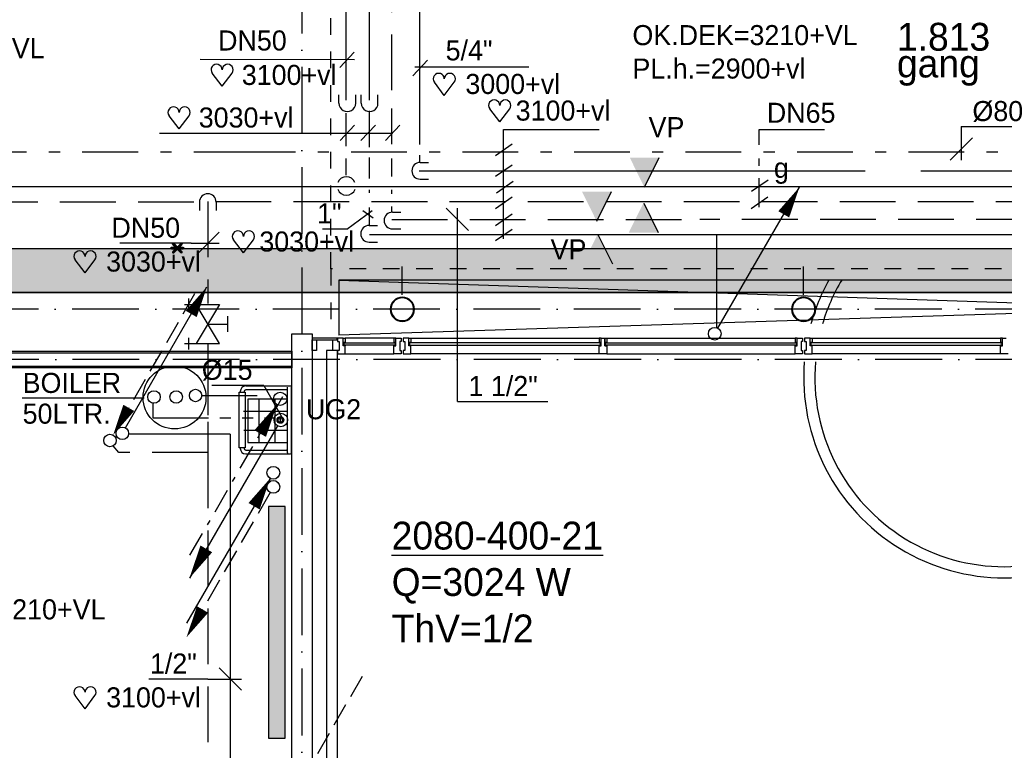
# Model space of a CAD drawing. Extents: x -39327 to 109237, y 358172 to 442272.
# Tile 34 of 96: x 35776 to 44608, y 400285 to 406842. Entities that reach past the tile are written whole.
import ezdxf
from ezdxf.enums import TextEntityAlignment as Align

# ---------------------------------------------------------------- set-up
doc = ezdxf.new("R2010")
doc.units = 0
doc.header["$LTSCALE"] = 100
for name, pattern in [('2322107', [2000, 1000, 1000]), ('2322108', [7, 5, -2]), ('2322109', [10, 5, -2, 1, -2]), ('2322110', [10, 5, -1, 1, -1, 1, -1]), ('2322134', [45, 40, -5]), ('DASHDOT', [9, 6, -1.5, 0, -1.5]), ('DASHED', [3, 1.5, -1.5])]:
    doc.linetypes.add(name, pattern=pattern)
doc.layers.get('0').update_dxf_attribs({"linetype": 'CONTINUOUS'})
for name, color, linetype in [('AL$1----_ALGEMEEN', 7, 'CONTINUOUS'), ('AL$7----_STRAMIEN', 1, 'DASHDOT'), ('AL21----_BUITENWAND', 4, 'CONTINUOUS'), ('AL22----_BINNENWAND', 7, 'CONTINUOUS'), ('AL23----_VLOEREN', 4, 'CONTINUOUS'), ('AL28----_KONSTRUKTIE', 3, 'CONTINUOUS'), ('AL31----_BUITENKOZ', 7, 'CONTINUOUS'), ('AL34----_BALUSTRADES', 4, 'DASHED'), ('AL74----_INRSANITAIR', 7, 'CONTINUOUS'), ('ALXOU---_GLAS', 7, 'CONTINUOUS'), ('BOUW', 8, 'CONTINUOUS'), ('KABELGOOT1', 8, 'CONTINUOUS'), ('MAATV-SPARING', 1, 'CONTINUOUS'), ('WI561---', 1, 'CONTINUOUS'), ('WL524---', 4, 'CONTINUOUS'), ('WL531---', 4, 'CONTINUOUS'), ('WL532---', 1, 'CONTINUOUS'), ('WL541---', 4, 'CONTINUOUS'), ('WL561---', 4, 'CONTINUOUS'), ('WL561---_AANVOER', 4, 'CONTINUOUS'), ('WL561---_RETOUR', 4, 'CONTINUOUS'), ('WL5627--', 4, 'CONTINUOUS'), ('WL570---', 3, 'CONTINUOUS'), ('WM531---', 1, 'CONTINUOUS'), ('WM541---', 1, 'CONTINUOUS'), ('WM561---', 1, 'CONTINUOUS'), ('WM570---', 1, 'CONTINUOUS')]:
    doc.layers.add(name, color=color, linetype=linetype)
doc.styles.add('BURO-018', font='BUROFONT.shx', dxfattribs={"height": 180})
doc.styles.add('BURO-025', font='BUROFONT.shx', dxfattribs={"height": 250})
doc.styles.get("Standard").update_dxf_attribs({"font": 'ISOCP'})
pattern_1 = [(0, (-2505.993, 85430.135), (15.875, 31.75), [0, -31.75])]

# ---------------------------------------------------------------- blocks, each defined once
blk = doc.blocks.new('LDV2121')
at = {"color": 0, "linetype": 'CONTINUOUS'}
blk.add_line((-0.25, -0.433), (-6.75, -11.691), dxfattribs=at)
blk.add_lwpolyline([(-6.75, -11.691, 0, 1, 0), (-5.5, -9.526, 1, 1, 0)], format="xyseb", dxfattribs=at)
blk.add_circle((0, 0), 0.5, dxfattribs=at)
blk = doc.blocks.new('LDV4109')
at = {"color": 0, "linetype": 'CONTINUOUS'}
for p, q in [((-1.125, -1.949), (-0.25, -0.433)), ((-1.688, -2.923), (-1.5, -2.598)), ((-3, -5.196), (-2.063, -3.572)), ((-3.563, -6.17), (-3.375, -5.846)), ((-4.875, -8.444), (-3.938, -6.82)), ((-5.438, -9.418), (-5.25, -9.093)), ((-6.75, -11.691), (-5.813, -10.068))]:
    blk.add_line(p, q, dxfattribs=at)
blk.add_lwpolyline([(-0.25, -0.433, 0, 1, 0), (-1.5, -2.598, 1, 1, 0)], format="xyseb", dxfattribs=at)
blk.add_circle((0, 0), 0.5, dxfattribs=at)
blk = doc.blocks.new('*U32', base_point=(31289, 45434.8))
at = {"color": 0, "linetype": 'CONTINUOUS'}
for p, q in [((31173.6, 45634.8), (30707.1, 45634.8)), ((31173.6, 45634.8), (31346.8, 45334.8)), ((31231.3, 45334.8), (31346.8, 45534.8))]:
    blk.add_line(p, q, dxfattribs=at)
at = {"color": 0, "linetype": 'CONTINUOUS', "style": 'BURO-018'}
blk.add_text('%%C15', height=180, dxfattribs=at).set_placement((31073.6, 45684.8), align=Align.RIGHT)
blk = doc.blocks.new('CVRINFO2')
at = {"color": 0, "linetype": 'CONTINUOUS', "style": 'BURO-025'}
for tag, p in [('CV_TEXT125', (0, 0)), ('CV_TEXT225', (0, -4.167)), ('CV_TEXT325', (0, -8.333)), ('CV_TEXT425', (0, -12.5))]:
    blk.add_attdef(tag, p, '', height=2.5, dxfattribs=at)
blk = doc.blocks.new('2322401')
at = {"color": 0, "linetype": 'CONTINUOUS'}
for p, q in [((-0.5, 0.5, 1), (-0.5, 0.5)), ((-0.5, 0.5, 1), (-0.5, -0.5, 1)), ((0.5, 0.5, 1), (-0.5, 0.5, 1)), ((0.5, 0.5), (-0.5, 0.5)), ((-0.5, 0.5), (-0.5, -0.5)), ((0.5, 0.5, 1), (0.5, 0.5)), ((0.5, -0.5, 1), (0.5, 0.5, 1)), ((0.5, -0.5), (0.5, 0.5)), ((-0.5, -0.5, 1), (-0.5, -0.5)), ((-0.5, -0.5, 1), (0.5, -0.5, 1)), ((-0.5, -0.5), (0.5, -0.5)), ((0.5, -0.5, 1), (0.5, -0.5))]:
    blk.add_line(p, q, dxfattribs=at)
blk = doc.blocks.new('CVHATCH1')
at = {"color": 0, "linetype": 'CONTINUOUS'}
blk.add_solid([(-0.5, -0.5), (0.5, -0.5), (-0.5, 0.5), (0.5, 0.5)], dxfattribs=at)
blk = doc.blocks.new('LDV2108')
at = {"color": 0, "linetype": 'CONTINUOUS'}
for p, q in [((-0.25, -0.433), (-1.187, -2.057)), ((-1.562, -2.706), (-2.5, -4.33)), ((-2.875, -4.98), (-3.812, -6.603)), ((-4.187, -7.253), (-5.125, -8.877)), ((-5.5, -9.526), (-6.437, -11.15))]:
    blk.add_line(p, q, dxfattribs=at)
blk.add_lwpolyline([(-6.75, -11.691, 0, 1, 0), (-5.5, -9.526, 1, 1, 0)], format="xyseb", dxfattribs=at)
blk.add_circle((0, 0), 0.5, dxfattribs=at)
blk = doc.blocks.new('LDV4107')
at = {"color": 0, "linetype": 'CONTINUOUS'}
blk.add_line((-0.25, -0.433), (-6.75, -11.691), dxfattribs=at)
blk.add_lwpolyline([(-0.25, -0.433, 0, 1, 0), (-1.5, -2.598, 1, 1, 0)], format="xyseb", dxfattribs=at)
blk.add_circle((0, 0), 0.5, dxfattribs=at)
blk = doc.blocks.new('LDV1107')
at = {"color": 0, "linetype": 'CONTINUOUS'}
blk.add_line((0.25, 0.433), (6.75, 11.691), dxfattribs=at)
blk.add_lwpolyline([(6.75, 11.691, 0, 1, 0), (5.5, 9.526, 1, 1, 0)], format="xyseb", dxfattribs=at)
blk.add_circle((0, 0), 0.5, dxfattribs=at)
blk = doc.blocks.new('LDV3108')
at = {"color": 0, "linetype": 'CONTINUOUS'}
for p, q in [((6.75, 11.691), (5.813, 10.068)), ((5.438, 9.418), (4.5, 7.794)), ((4.125, 7.145), (3.188, 5.521)), ((2.813, 4.871), (1.875, 3.248)), ((1.5, 2.598), (0.563, 0.974))]:
    blk.add_line(p, q, dxfattribs=at)
blk.add_lwpolyline([(0.25, 0.433, 0, 1, 0), (1.5, 2.598, 1, 1, 0)], format="xyseb", dxfattribs=at)
blk.add_circle((0, 0), 0.5, dxfattribs=at)
blk = doc.blocks.new('*U252', base_point=(31854.5, 405200.8))
at = {"color": 0, "linetype": 'CONTINUOUS'}
for p, q in [((31954.5, 405300.8), (31754.5, 405100.8)), ((31704.5, 405200.8), (31064.5, 405200.8)), ((31704.5, 405200.8), (31954.5, 405200.8))]:
    blk.add_line(p, q, dxfattribs=at)
at = {"color": 0, "linetype": 'CONTINUOUS', "style": 'BURO-018'}
blk.add_text('DN50', height=180, dxfattribs=at).set_placement((31604.5, 405250.8), align=Align.RIGHT)
blk = doc.blocks.new('HART')
at = {"color": 1}
for q in [(-39.7, 52.4), (39.7, 52.4)]:
    blk.add_line((0, 0), q, dxfattribs=at)
for centre, start, end in [((-22.1, 65.7), 0, 217.1867), ((22.1, 65.7), 322.8133, 180)]:
    blk.add_arc(centre, 22.1, start, end, dxfattribs=at)
blk = doc.blocks.new('*U253', base_point=(32054.5, 401181.5))
at = {"color": 0, "linetype": 'CONTINUOUS'}
for p, q in [((31954.5, 401281.5), (32154.5, 401081.5)), ((31854.5, 401181.5), (31324.5, 401181.5)), ((31854.5, 401181.5), (32154.5, 401181.5))]:
    blk.add_line(p, q, dxfattribs=at)
at = {"color": 0, "linetype": 'CONTINUOUS', "style": 'BURO-018'}
blk.add_text('1/2"', height=180, dxfattribs=at).set_placement((31754.5, 401231.5), align=Align.RIGHT)
blk = doc.blocks.new('*U291', base_point=(34697.3, 405653.9))
at = {"color": 0, "linetype": 'CONTINUOUS'}
for p, q in [((34697.3, 405853.9), (34697.3, 405553.9)), ((34697.3, 405853.9), (35197.2, 405853.9)), ((34797.3, 405753.9), (34597.3, 405553.9))]:
    blk.add_line(p, q, dxfattribs=at)
at = {"color": 0, "linetype": 'CONTINUOUS', "style": 'BURO-018'}
blk.add_text('%%C80', height=180, dxfattribs=at).set_placement((34797.3, 405903.9))
blk = doc.blocks.new('LDS')
at = {"color": 0, "linetype": 'CONTINUOUS'}
for p, q in [((0, 1), (1, 1)), ((0, -1), (1, -1))]:
    blk.add_line(p, q, dxfattribs=at)
blk.add_arc((0, 0), 1, 90, 270, dxfattribs=at)
blk = doc.blocks.new('A$C6E6F3BC9')
at = {"layer": 'KABELGOOT1'}
h = blk.add_hatch(dxfattribs=at)
h.set_pattern_fill('DOTS', color=256, scale=20, style=0)
h.set_pattern_definition(pattern_1)
h.paths.add_polyline_path([(62632.1, 32866), (61674.9, 33264.1), (22208.6, 33264.1), (22208.6, 32866)])
h = blk.add_hatch(dxfattribs=at)
h.set_pattern_fill('DOTS', color=256, scale=20, style=0)
h.set_pattern_definition(pattern_1)
h.paths.add_polyline_path([(46519.1, 32868.5), (46519.1, 33265), (22227.2, 33265), (22227.2, 32868.5)])
for p, q in [((22087.7, 33265, 2750), (60849.7, 33265, 2750)), ((71054.7, 32864, 3650), (22087.7, 32865, 2750))]:
    blk.add_line(p, q, dxfattribs=at)
at = {"layer": 'KABELGOOT1', "elevation": 2750}
blk.add_lwpolyline([(22227.2, 33265), (46519.1, 33265), (46519.1, 32868.5), (22227.2, 32868.5)], close=True, dxfattribs=at)
blk = doc.blocks.new('*U369', base_point=(39701.9, 405050.2))
at = {"color": 0, "linetype": 'CONTINUOUS'}
for p, q in [((39801.9, 404950.2), (39601.9, 405150.2)), ((39701.9, 403414.5), (39701.9, 405150.2)), ((39701.9, 403414.5), (40511.9, 403414.5))]:
    blk.add_line(p, q, dxfattribs=at)
at = {"color": 0, "linetype": 'CONTINUOUS', "style": 'BURO-018'}
blk.add_text('1 1/2"', height=180, dxfattribs=at).set_placement((39801.9, 403464.5))
blk = doc.blocks.new('2322134-4')
at = {"layer": 'WM541---', "color": 0, "style": 'BURO-018'}
blk.add_text('g', height=180, dxfattribs=at).set_placement((42608.4, 405484.8), align=Align.MIDDLE)
blk = doc.blocks.new('3048301A')
at = {"color": 0, "linetype": 'CONTINUOUS'}
for p, q in [((-2.5, 1.5), (2.5, -1.5)), ((-2.5, -3), (-2.5, 1.5)), ((2.5, 1.5), (-2.5, -1.5)), ((-1, 2.5), (1, 2.5)), ((0, 0), (0, 2.5)), ((2.5, -3), (2.5, 1.5)), ((-3.25, -2.5), (-1.75, -2.5)), ((1.75, -2.5), (3.25, -2.5))]:
    blk.add_line(p, q, dxfattribs=at)
at = {"color": 0, "linetype": 'CONTINUOUS', "style": 'BURO-018', "flags": 1}
blk.add_attdef('CV_MATCODE', (0, 0), '', height=1.8, dxfattribs=at)

msp = doc.modelspace()

# ---------------------------------------------------------------- hatches: boundary and pattern name
at = {"layer": 'WL570---'}
h = msp.add_hatch(color=1, dxfattribs=at)
h.paths.add_polyline_path([(41247.8, 405605), (41378.7, 405340.1), (41378.7, 405605)])
h.paths.add_polyline_path([(41378.7, 405605), (41378.7, 405340.1), (41381.2, 405340.1), (41512, 405605)])
h = msp.add_hatch(color=1, dxfattribs=at)
h.paths.add_polyline_path([(40820.3, 405298.6), (40951.1, 405033.7), (40951.1, 405298.6)])
h.paths.add_polyline_path([(40951.1, 405298.6), (40951.1, 405033.7), (40953.7, 405033.7), (41084.5, 405298.6)])
h = msp.add_hatch(color=1, dxfattribs=at)
h.paths.add_polyline_path([(41239.8, 404931.7), (41370.6, 405196.6), (41370.6, 404931.7)])
h.paths.add_polyline_path([(41370.6, 404931.7), (41370.6, 405196.6), (41373.1, 405196.6), (41504, 404931.7)])
h = msp.add_hatch(color=1, dxfattribs=at)
h.paths.add_polyline_path([(40828.4, 404649.5), (40959.2, 404914.4), (40959.2, 404649.5)])
h.paths.add_polyline_path([(40959.2, 404649.5), (40959.2, 404914.4), (40961.8, 404914.4), (41092.6, 404649.5)])

# ---------------------------------------------------------------- linework, layer by layer
at = {"layer": 'AL$1----_ALGEMEEN', "color": 8}
for radius, start, end in [(1800, 151.00572, 164.56701), (1700, 149.12043, 163.63444), (1800, 175.53916, 4.46084), (1700, 175.27617, 4.72383)]:
    msp.add_arc((44608.3, 403632.8), radius, start, end, dxfattribs=at)
at = {"layer": 'AL$7----_STRAMIEN', "color": 1}
for p, q in [((38308, 438822.2), (38308, 369596.9)), ((80950.4, 404242.8), (9206, 404242.8)), ((86354.3, 403792.8), (8116, 403792.8))]:
    msp.add_line(p, q, dxfattribs=at)
at = {"layer": 'AL21----_BUITENWAND', "color": 8}
for p, q in [((38528, 403872.8), (38528, 399907.8)), ((38628, 403872.8), (38528, 403872.8)), ((38628, 399807.8), (38628, 403872.8))]:
    msp.add_line(p, q, dxfattribs=at)
at = {"layer": 'AL22----_BINNENWAND', "color": 8}
for p, q in [((32208, 403867.8), (38218, 403867.8)), ((38218, 403867.8), (38218, 403717.8)), ((38218, 403717.8), (32358, 403717.8))]:
    msp.add_line(p, q, dxfattribs=at)
at = {"layer": 'AL22----_BINNENWAND', "color": 8, "linetype": 'CONTINUOUS'}
for p, q in [((32223, 403852.8), (38218, 403852.8)), ((32343, 403732.8), (38218, 403732.8))]:
    msp.add_line(p, q, dxfattribs=at)
at = {"layer": 'AL23----_VLOEREN', "color": 8}
for p, q in [((54183, 404505.3), (38638, 404505.3)), ((38638, 404505.3), (38638, 404011.8)), ((38638, 404505.3), (54088.2, 403982.8)), ((54183, 404505.3), (38638, 404011.8))]:
    msp.add_line(p, q, dxfattribs=at)
at = {"layer": 'AL28----_KONSTRUKTIE', "color": 8}
for p, q in [((39208, 404373.3), (39208, 404626.3)), ((42808, 404373.3), (42808, 404626.3))]:
    msp.add_line(p, q, dxfattribs=at)
at = {"layer": 'AL28----_KONSTRUKTIE', "color": 8, "linetype": 'CONTINUOUS'}
for p, q in [((38218, 399900.1), (38218, 404022.8)), ((38218, 404022.8), (38398, 404022.8)), ((38398, 404022.8), (38398, 399807.8))]:
    msp.add_line(p, q, dxfattribs=at)
at = {"layer": 'AL28----_KONSTRUKTIE', "color": 8}
for centre, radius, start, end in [((39208, 404242.8), 109.5, 0, 180), ((39208, 404242.8), 101.5, 0, 180), ((42808, 404242.8), 109.5, 0, 180), ((42808, 404242.8), 101.5, 0, 180), ((39208, 404242.8), 109.5, 180, 0), ((39208, 404242.8), 101.5, 180, 0), ((42808, 404242.8), 109.5, 180, 0), ((42808, 404242.8), 101.5, 180, 0)]:
    msp.add_arc(centre, radius, start, end, dxfattribs=at)
at = {"layer": 'AL31----_BUITENKOZ', "color": 8}
for p, q in [((38623, 403982.8), (38398, 403982.8)), ((38398, 403982.8), (38398, 403967.8)), ((38398, 403967.8), (38439, 403967.8)), ((38398, 403873.8), (38398, 403967.8)), ((38398, 403967.8), (38623, 403967.8)), ((38439, 403967.8), (38439, 403873.8)), ((38623, 403967.8), (38623, 403982.8)), ((38678, 403982.8), (38628, 403982.8)), ((38628, 403982.8), (38628, 403953.3)), ((38628, 403953.3), (38642, 403953.3)), ((38642, 403953.3), (38642, 403873.3)), ((38678, 403944.8), (38678, 403982.8)), ((38678, 403982.8), (38695, 403982.8)), ((38678, 403915.8), (38678, 403982.8)), ((38695, 403944.8), (38678, 403944.8)), ((38678, 403915.8), (38678, 403944.8)), ((38678, 403944.8), (38695, 403944.8)), ((38695, 403915.8), (38678, 403915.8)), ((38695, 403915.8), (38678, 403915.8)), ((38695, 403940.8), (38682, 403940.8)), ((38682, 403940.8), (38682, 403919.8)), ((38682, 403919.8), (38695, 403919.8)), ((39132, 403982.8), (38695, 403982.8)), ((38695, 403982.8), (38695, 403944.8)), ((38695, 403944.8), (38695, 403940.8)), ((38695, 403919.8), (38695, 403915.8)), ((38695, 403843.8), (38695, 403915.8)), ((39149, 403982.8), (39132, 403982.8)), ((39132, 403982.8), (39132, 403944.8)), ((39132, 403944.8), (39149, 403944.8)), ((39132, 403944.8), (39132, 403940.8)), ((39149, 403944.8), (39132, 403944.8)), ((39132, 403940.8), (39145, 403940.8)), ((39145, 403919.8), (39132, 403919.8)), ((39132, 403919.8), (39132, 403915.8)), ((39132, 403915.8), (39149, 403915.8)), ((39132, 403915.8), (39149, 403915.8)), ((39132, 403843.8), (39132, 403915.8)), ((39145, 403940.8), (39145, 403919.8)), ((39149, 403944.8), (39149, 403982.8)), ((39149, 403915.8), (39149, 403982.8)), ((39149, 403982.8), (39199, 403982.8)), ((39149, 403915.8), (39149, 403944.8)), ((39199, 403953.3), (39185, 403953.3)), ((39185, 403953.3), (39185, 403873.3)), ((39199, 403982.8), (39199, 403953.3)), ((39267, 403982.8), (39217, 403982.8)), ((39217, 403982.8), (39217, 403953.3)), ((39217, 403953.3), (39231, 403953.3)), ((39231, 403953.3), (39231, 403873.3)), ((39267, 403944.8), (39267, 403982.8)), ((39267, 403982.8), (39284, 403982.8)), ((39267, 403915.8), (39267, 403982.8)), ((39284, 403944.8), (39267, 403944.8)), ((39267, 403915.8), (39267, 403944.8)), ((39267, 403944.8), (39284, 403944.8)), ((39284, 403915.8), (39267, 403915.8)), ((39284, 403915.8), (39267, 403915.8)), ((39284, 403940.8), (39271, 403940.8)), ((39271, 403940.8), (39271, 403919.8)), ((39271, 403919.8), (39284, 403919.8)), ((39284, 403982.8), (39284, 403944.8)), ((39284, 403982.8), (40974.5, 403982.8)), ((39284, 403944.8), (39284, 403940.8)), ((39284, 403919.8), (39284, 403915.8)), ((39284, 403843.8), (39284, 403915.8)), ((40991.5, 403982.8), (40974.5, 403982.8)), ((40974.5, 403982.8), (40974.5, 403944.8)), ((40974.5, 403944.8), (40974.5, 403940.8)), ((40991.5, 403944.8), (40974.5, 403944.8)), ((40974.5, 403944.8), (40991.5, 403944.8)), ((40974.5, 403940.8), (40987.5, 403940.8)), ((40987.5, 403919.8), (40974.5, 403919.8)), ((40974.5, 403919.8), (40974.5, 403915.8)), ((40974.5, 403915.8), (40991.5, 403915.8)), ((40974.5, 403843.8), (40974.5, 403915.8)), ((40974.5, 403915.8), (40991.5, 403915.8)), ((40987.5, 403940.8), (40987.5, 403919.8)), ((40991.5, 403944.8), (40991.5, 403982.8)), ((40991.5, 403915.8), (40991.5, 403982.8)), ((40991.5, 403982.8), (41024.5, 403982.8)), ((40991.5, 403915.8), (40991.5, 403944.8)), ((41024.5, 403982.8), (41024.5, 403915.8)), ((41024.5, 403944.8), (41024.5, 403982.8)), ((41024.5, 403982.8), (41041.5, 403982.8)), ((41024.5, 403915.8), (41024.5, 403944.8)), ((41024.5, 403944.8), (41041.5, 403944.8)), ((41041.5, 403944.8), (41024.5, 403944.8)), ((41024.5, 403915.8), (41041.5, 403915.8)), ((41041.5, 403915.8), (41024.5, 403915.8)), ((41041.5, 403940.8), (41028.5, 403940.8)), ((41028.5, 403940.8), (41028.5, 403919.8)), ((41028.5, 403919.8), (41041.5, 403919.8)), ((41041.5, 403982.8), (42732, 403982.8)), ((41041.5, 403982.8), (41041.5, 403944.8)), ((41041.5, 403944.8), (41041.5, 403940.8)), ((41041.5, 403919.8), (41041.5, 403915.8)), ((41041.5, 403915.8), (41041.5, 403843.8)), ((42749, 403982.8), (42732, 403982.8)), ((42732, 403982.8), (42732, 403944.8)), ((42732, 403944.8), (42749, 403944.8)), ((42732, 403944.8), (42732, 403940.8)), ((42749, 403944.8), (42732, 403944.8)), ((42732, 403940.8), (42745, 403940.8)), ((42745, 403919.8), (42732, 403919.8)), ((42732, 403919.8), (42732, 403915.8)), ((42732, 403915.8), (42749, 403915.8)), ((42732, 403843.8), (42732, 403915.8)), ((42732, 403915.8), (42749, 403915.8)), ((42745, 403940.8), (42745, 403919.8)), ((42749, 403944.8), (42749, 403982.8)), ((42749, 403915.8), (42749, 403982.8)), ((42749, 403982.8), (42799, 403982.8)), ((42749, 403915.8), (42749, 403944.8)), ((42799, 403953.3), (42785, 403953.3)), ((42785, 403953.3), (42785, 403873.3)), ((42799, 403982.8), (42799, 403953.3)), ((42867, 403982.8), (42817, 403982.8)), ((42817, 403982.8), (42817, 403953.3)), ((42817, 403953.3), (42831, 403953.3)), ((42831, 403953.3), (42831, 403873.3)), ((42867, 403944.8), (42867, 403982.8)), ((42867, 403982.8), (42884, 403982.8)), ((42867, 403915.8), (42867, 403982.8)), ((42884, 403944.8), (42867, 403944.8)), ((42867, 403915.8), (42867, 403944.8)), ((42867, 403944.8), (42884, 403944.8)), ((42884, 403915.8), (42867, 403915.8)), ((42884, 403915.8), (42867, 403915.8)), ((42884, 403940.8), (42871, 403940.8)), ((42871, 403940.8), (42871, 403919.8)), ((42871, 403919.8), (42884, 403919.8)), ((42884, 403982.8), (42884, 403944.8)), ((42884, 403982.8), (44574.5, 403982.8)), ((42884, 403944.8), (42884, 403940.8)), ((42884, 403919.8), (42884, 403915.8)), ((42884, 403843.8), (42884, 403915.8)), ((44591.5, 403982.8), (44574.5, 403982.8)), ((44574.5, 403982.8), (44574.5, 403944.8)), ((44574.5, 403944.8), (44574.5, 403940.8)), ((44591.5, 403944.8), (44574.5, 403944.8)), ((44574.5, 403944.8), (44591.5, 403944.8)), ((44574.5, 403940.8), (44587.5, 403940.8)), ((44587.5, 403919.8), (44574.5, 403919.8)), ((44574.5, 403919.8), (44574.5, 403915.8)), ((44574.5, 403915.8), (44591.5, 403915.8)), ((44574.5, 403843.8), (44574.5, 403915.8)), ((44574.5, 403915.8), (44591.5, 403915.8)), ((44587.5, 403940.8), (44587.5, 403919.8)), ((44591.5, 403944.8), (44591.5, 403982.8)), ((44591.5, 403915.8), (44591.5, 403982.8)), ((44591.5, 403982.8), (44624.5, 403982.8)), ((44591.5, 403915.8), (44591.5, 403944.8)), ((38439, 403873.8), (38398, 403873.8)), ((38642, 403873.3), (38628, 403873.3)), ((38628, 403873.3), (38628, 403843.8)), ((38628, 403843.8), (38695, 403843.8)), ((38695, 403843.8), (39132, 403843.8)), ((39199, 403843.8), (39132, 403843.8)), ((39185, 403873.3), (39199, 403873.3)), ((39199, 403873.3), (39199, 403843.8)), ((39231, 403873.3), (39217, 403873.3)), ((39217, 403873.3), (39217, 403843.8)), ((39217, 403843.8), (39284, 403843.8)), ((40974.5, 403843.8), (39284, 403843.8)), ((41041.5, 403843.8), (40974.5, 403843.8)), ((41041.5, 403843.8), (42732, 403843.8)), ((42799, 403843.8), (42732, 403843.8)), ((42785, 403873.3), (42799, 403873.3)), ((42799, 403873.3), (42799, 403843.8)), ((42831, 403873.3), (42817, 403873.3)), ((42817, 403873.3), (42817, 403843.8)), ((42817, 403843.8), (42884, 403843.8)), ((44574.5, 403843.8), (42884, 403843.8)), ((44641.5, 403843.8), (44574.5, 403843.8))]:
    msp.add_line(p, q, dxfattribs=at)
at = {"layer": 'AL31----_BUITENKOZ', "color": 8, "linetype": 'CONTINUOUS'}
for p, q in [((38586, 403873.3), (38586, 403967.8)), ((38586, 403967.8), (38628, 403967.8)), ((38628, 403967.8), (38628, 403953.3)), ((38628, 403953.3), (38642, 403953.3)), ((38642, 403953.3), (38642, 403873.3)), ((38628, 403873.3), (38586, 403873.3)), ((38586, 403873.3), (38586, 403873.3)), ((38642, 403873.3), (38628, 403873.3))]:
    msp.add_line(p, q, dxfattribs=at)
at = {"layer": 'AL34----_BALUSTRADES', "color": 8}
for p, q in [((38568, 404605.3), (38568, 406905.3)), ((54183, 404605.3), (38568, 404605.3)), ((38568, 404605.3), (38568, 404011.8))]:
    msp.add_line(p, q, dxfattribs=at)
at = {"layer": 'AL74----_INRSANITAIR', "color": 8}
for p, q in [((37463.2, 403694.1), (37463.2, 403294.1)), ((37804.2, 403554.6), (38215.8, 403554.6)), ((38179.2, 402954.6), (38179.2, 403544.6)), ((38214.2, 402954.6), (38214.2, 403544.6)), ((37744.2, 403499.6), (37799.2, 403499.6)), ((37744.2, 402999.6), (37744.2, 403499.6)), ((37754.2, 403504.6), (37754.2, 403499.6)), ((37789.2, 403504.6), (37789.2, 403499.6)), ((37799.2, 403499.6), (37799.2, 402999.6)), ((38169.2, 403519.6), (37804.2, 403519.6)), ((38122.1, 403249.6), (38106.2, 403249.6)), ((38114.2, 403240), (38114.2, 403258.5)), ((37799.2, 402999.6), (37744.2, 402999.6)), ((37754.2, 402999.6), (37754.2, 402994.6)), ((37789.2, 402999.6), (37789.2, 402994.6)), ((37804.2, 402979.6), (38169.2, 402979.6)), ((37804.2, 402944.6), (38204.2, 402944.6))]:
    msp.add_line(p, q, dxfattribs=at)
at = {"layer": 'AL74----_INRSANITAIR', "color": 8, "linetype": 'CONTINUOUS'}
for p, q in [((38175, 403436.1), (37823.3, 403436.1)), ((37823.3, 403436.1), (37823.3, 403048.1)), ((37922.1, 403436.1), (37922.1, 403048.1)), ((38064.8, 403436.1), (38064.8, 403048.1)), ((38173.3, 403325.9), (37784.4, 403325.9)), ((38170.1, 403156.7), (37787.6, 403156.7)), ((37823.3, 403048.1), (38173.3, 403048.1))]:
    msp.add_line(p, q, dxfattribs=at)
at = {"layer": 'AL74----_INRSANITAIR', "color": 8}
for radius in [30, 20]:
    msp.add_circle((38114.2, 403249.6), radius, dxfattribs=at)
for centre, radius, start, end in [((37804.2, 403504.6), 50, 90, 180), ((37804.2, 403504.6), 15, 90, 180), ((37804.2, 402994.6), 50, 180, 270), ((37804.2, 402994.6), 15, 180, 270), ((38169.2, 402989.6), 10, 270, 0), ((38189.2, 402954.6), 10, 180, 270), ((38204.2, 402954.6), 10, 270, 0)]:
    msp.add_arc(centre, radius, start, end, dxfattribs=at)
at = {"layer": 'ALXOU---_GLAS', "color": 8}
for p, q in [((38682, 403919.8), (38682, 403940.8)), ((38682, 403940.8), (39145, 403940.8)), ((39145, 403919.8), (38682, 403919.8)), ((39145, 403940.8), (39145, 403919.8)), ((40987.5, 403940.8), (39271, 403940.8)), ((39271, 403940.8), (39271, 403919.8)), ((39271, 403919.8), (40987.5, 403919.8)), ((40987.5, 403919.8), (40987.5, 403940.8)), ((41028.5, 403919.8), (41028.5, 403940.8)), ((41028.5, 403940.8), (42745, 403940.8)), ((42745, 403919.8), (41028.5, 403919.8)), ((42745, 403940.8), (42745, 403919.8)), ((44587.5, 403940.8), (42871, 403940.8)), ((42871, 403940.8), (42871, 403919.8)), ((42871, 403919.8), (44587.5, 403919.8)), ((44587.5, 403919.8), (44587.5, 403940.8))]:
    msp.add_line(p, q, dxfattribs=at)
at = {"layer": 'BOUW', "color": 1}
msp.add_line((36893.3, 403446.2), (35798.9, 403446.2), dxfattribs=at)
at = {"layer": 'WL524---', "color": 1}
for p, q in [((39320.5, 406417.6), (40343.3, 406417.6)), ((40115.3, 405857.6), (40973.4, 405857.6)), ((40115.3, 405297.6), (40115.3, 405857.6)), ((42408.3, 405857.6), (42995.9, 405857.6)), ((42408.3, 405717.7), (42408.3, 405857.6)), ((40043.4, 405624.5), (40192.7, 405727)), ((42408.3, 405531.2), (42408.3, 405596.5)), ((40043.4, 405438), (40192.7, 405540.5)), ((40115.3, 404876.4), (40115.3, 405419.3)), ((42339.2, 405301.8), (42488.5, 405404.4)), ((42408.3, 405158.2), (42408.3, 405419.3)), ((40052.7, 405288.8), (40202, 405391.3)), ((40043.4, 405148.9), (40192.7, 405251.5)), ((42336.4, 405148.9), (42485.7, 405251.5)), ((38709.5, 404963.1), (38938.3, 405130.2)), ((38854.4, 405130.2), (38947.7, 405065)), ((40043.4, 404995.6), (40192.7, 405098.2)), ((38709.5, 404963.1), (38492.8, 404963.1)), ((40043.4, 404858.9), (40192.7, 404961.5))]:
    msp.add_line(p, q, dxfattribs=at)
at = {"layer": 'WL531---', "color": 1}
for p, q in [((38646.9, 406411.6), (38777.5, 406551.5)), ((37393.6, 406486.8), (38778.6, 406483.8)), ((39303.2, 406338.4), (39433.8, 406478.3)), ((38649.7, 405756.4), (38780.3, 405896.3)), ((38835.9, 405756.4), (38966.5, 405896.3)), ((39056.6, 405756.4), (39187.2, 405896.3)), ((37030.9, 405824.7), (39107.1, 405822.3))]:
    msp.add_line(p, q, dxfattribs=at)
at = {"layer": 'WL531---', "linetype": '2322109'}
for p, q in [((37837.7, 405653.9), (31963.4, 405653.9)), ((45248.7, 405653.9), (37837.7, 405653.9)), ((37405.6, 403468.8), (38056.9, 403468.8))]:
    msp.add_line(p, q, dxfattribs=at)
at = {"layer": 'WL532---', "color": 4, "linetype": '2322110'}
for p, q in [((36970.4, 403398.9), (36970.4, 403268.1)), ((36970.4, 403268.1), (38056.9, 403268.1))]:
    msp.add_line(p, q, dxfattribs=at)
at = {"layer": 'WL532---', "color": 3}
msp.add_circle((37165, 403451.1), 281.8, dxfattribs=at)
at = {"layer": 'WL541---', "color": 3, "linetype": '2322134'}
for p, q in [((39363, 414139.5), (39363, 405721.3)), ((39363, 405624.8), (39363, 405570.7)), ((39359.6, 405484.8), (68357.1, 405484.8))]:
    msp.add_line(p, q, dxfattribs=at)
at = {"layer": 'WL561---', "color": 1}
for centre in [(36980.4, 403456.3), (37179.3, 403456.3), (37353.5, 403469.2)]:
    msp.add_circle(centre, 55.7, dxfattribs=at)
at = {"layer": 'WL561---_AANVOER', "linetype": '2322107'}
for p, q in [((38912.8, 406120.7), (38912.8, 414162.7)), ((38704.7, 406120.7), (38704.7, 407533.4)), ((38912.8, 405697.7), (38912.8, 406024.2)), ((38704.7, 405707.2), (38704.7, 406003.6)), ((38704.7, 405446), (38704.7, 405596.9)), ((38912.8, 405417.2), (38912.8, 405604.5)), ((56389.2, 405342), (31892.5, 405342)), ((38912.8, 405287.4), (38912.8, 405315.4)), ((38912.8, 404999.7), (38912.8, 405156.9)), ((38912.8, 404912.7), (41831.7, 404912.7)), ((41807.8, 404912.7), (49000.5, 404912.7)), ((42029.1, 404079.8), (42029.1, 404911)), ((37664.4, 403122.8), (36752.2, 403122.8)), ((37664.4, 403122.8), (37664.4, 393566.6))]:
    msp.add_line(p, q, dxfattribs=at)
at = {"layer": 'WL561---_RETOUR', "linetype": '2322108'}
for p, q in [((39112.8, 406210.3), (39112.8, 414173.6)), ((39112.8, 405725.7), (39112.8, 406044.9)), ((39112.8, 405433.7), (39112.8, 405595.2)), ((39112.8, 405278.1), (39112.8, 405315.4)), ((31937.1, 405206.5), (37394.1, 405206.5)), ((37464.4, 405210.1), (37464.4, 404294.9)), ((37532.6, 405209.3), (56387, 405209.3)), ((39112.8, 405110.8), (39112.8, 405166.5)), ((39112.8, 405050.2), (41879.8, 405050.2)), ((49054.9, 405050.2), (41878, 405050.2)), ((37464.4, 403932.8), (37464.4, 402958.6)), ((36666.6, 402958.6), (36613.5, 403016.9)), ((37464.4, 402958.6), (36666.6, 402958.6)), ((37464.4, 402958.6), (37464.4, 399633.4))]:
    msp.add_line(p, q, dxfattribs=at)
at = {"layer": 'WL5627--', "color": 2}
for start, end in [(22.37182, 157.62818), (200.70239, 339.29761)]:
    msp.add_arc((38706.6, 405349.4), 82.8, start, end, dxfattribs=at)
at = {"layer": 'WL570---', "color": 1}
for p, q in [((41381.2, 405340.1), (41512, 405605)), ((40953.7, 405033.7), (41084.5, 405298.6)), ((41373.1, 405196.6), (41504, 404931.7)), ((40961.8, 404914.4), (41092.6, 404649.5))]:
    msp.add_line(p, q, dxfattribs=at)

# ---------------------------------------------------------------- block references
at = {"layer": 'WI561---'}
ref = msp.add_blockref('CVRINFO2', (39112.4, 402087.1), dxfattribs=dict(at, xscale=100, yscale=100, zscale=100))
ref.add_attrib('CV_TEXT125', '%%u2080-400-21', (39112.4, 402087.1), dxfattribs={"layer": '0', "color": 2, "linetype": 'CONTINUOUS', "height": 250, "style": 'BURO-025'})
ref.add_attrib('CV_TEXT225', 'Q=3024 W', (39112.4, 401670.4), dxfattribs={"layer": '0', "color": 2, "linetype": 'CONTINUOUS', "height": 250, "style": 'BURO-025'})
ref.add_attrib('CV_TEXT325', 'ThV=1/2', (39112.4, 401253.7), dxfattribs={"layer": '0', "color": 2, "linetype": 'CONTINUOUS', "height": 250, "style": 'BURO-025'})
at = {"layer": 'WL524---', "color": 2, "xscale": 121.5, "yscale": 121.5, "zscale": 121.5}
msp.add_blockref('LDV2121', (38118.2, 403250.2), dxfattribs=at)
at = {"layer": 'WL531---', "color": 2, "xscale": 120, "yscale": 120, "zscale": 120}
msp.add_blockref('LDV4109', (38113.2, 403439.4), dxfattribs=at)
at = {"layer": 'WL561---', "xscale": 2080, "yscale": 150, "rotation": 270.0000000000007}
for name, zscale in [('2322401', 400), ('CVHATCH1', 2080)]:
    msp.add_blockref(name, (38083.4, 401433.4), dxfattribs=dict(at, zscale=zscale))
at = {"layer": 'WL561---_AANVOER', "color": 2, "xscale": 112.5, "yscale": 112.5, "zscale": 112.5}
for p in [(42010.7, 404023.6), (36696.1, 403129.5)]:
    msp.add_blockref('LDV1107', p, dxfattribs=at)
at = {"layer": 'WL561---_RETOUR', "color": 2}
for name, p, xscale, yscale, zscale in [('LDV3108', (36585.6, 403065.7), 112.5, 112.5, 112.5), ('LDV4107', (38051.5, 402775.9), 115.5, 115.5, 115.5), ('LDV2108', (38051.5, 402649.2), 115.5, 115.5, 115.5), ('LDV3108', (38088, 399633.4), 112.5, 112.5, 112.5)]:
    msp.add_blockref(name, p, dxfattribs=dict(at, xscale=xscale, yscale=yscale, zscale=zscale))
at = {"layer": 'WL561---_RETOUR', "color": 2, "xscale": 70, "yscale": 70, "zscale": 70, "rotation": 270}
msp.add_blockref('3048301A', (37464.6, 404110.8), dxfattribs=at)
at = {"layer": 'WL5627--', "color": 2, "xscale": 75, "yscale": 75, "zscale": 75}
for p, rotation in [((38714.8, 406092.6), 90.00000000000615), ((38914.8, 406092.6), 90.00000000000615), ((39368.5, 405485.8), 6.155076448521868e-12), ((37463.1, 405204.6), 270.0000000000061), ((39120, 405039.5), 6.163213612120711e-12), ((38910.3, 404920.4), 6.163213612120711e-12)]:
    msp.add_blockref('LDS', p, dxfattribs=dict(at, rotation=rotation))
at = {"layer": 'WL570---', "color": 1}
msp.add_blockref('A$C6E6F3BC9', (8116, 371524.5), dxfattribs=at)
at = {"layer": 'WM531---'}
for name, p in [('*U291', (44222.1, 405681.9)), ('*U32', (38079.9, 403359.8))]:
    msp.add_blockref(name, p, dxfattribs=at)
at = {"layer": 'WM541---', "color": 1}
msp.add_blockref('2322134-4', (0, 0), dxfattribs=at)
at = {"layer": 'WM561---'}
for name, p in [('*U369', (39701.9, 405050.2)), ('*U252', (37464.4, 404835.1)), ('*U253', (37664.4, 400924.1))]:
    msp.add_blockref(name, p, dxfattribs=at)
at = {"layer": 'WM570---', "xscale": 2.25, "yscale": 2.25, "zscale": 2.25}
for p in [(37591.9, 406244), (39584.6, 406162.7), (40081.9, 405923.9), (37205.5, 405861.6), (37782.6, 404749), (36361.9, 404569.1), (36361.9, 400658.2)]:
    msp.add_blockref('HART', p, dxfattribs=at)

# ---------------------------------------------------------------- texts
at = {"color": 1, "linetype": 'CONTINUOUS', "style": 'BURO-018'}
for s, p in [('5/4"', (39596.8, 406476.5)), ('DN65', (42478, 405916.4))]:
    msp.add_text(s, height=180, dxfattribs=at).set_placement(p)
at = {"layer": 'BOUW', "style": 'BURO-025'}
for s, p in [('1.813', (43645, 406563.5)), ('gang', (43645, 406323.4))]:
    msp.add_text(s, height=250, dxfattribs=at).set_placement(p)
at = {"layer": 'BOUW', "color": 1, "style": 'BURO-018'}
for s, p in [('OK.DEK=3210+VL', (41272.2, 406613.4)), ('OK.DEK=3210+VL', (33978.9, 406496.1)), ('PL.h.=2900+vl', (41272.2, 406313.4)), ('UG2', (38343.6, 403256.2)), ('OK.DEK=3210+VL', (34524.6, 401460.1))]:
    msp.add_text(s, height=180, dxfattribs=at).set_placement(p)
at = {"layer": 'MAATV-SPARING', "color": 8}
msp.add_text('*', height=270, dxfattribs=at).set_placement((37107.6, 404686))
at = {"layer": 'WL524---', "color": 1, "style": 'BURO-018'}
msp.add_text('DN50', height=180, dxfattribs=at).set_placement((37555.7, 406565.3))
msp.add_text('1"', height=180, dxfattribs=at).set_placement((38662.8, 405013.1), align=Align.RIGHT)
at = {"layer": 'WL532---', "color": 1, "style": 'BURO-018'}
for s, p in [('BOILER', (35802.3, 403492.4)), ('50LTR.', (35802.3, 403216.3))]:
    msp.add_text(s, height=180, dxfattribs=at).set_placement(p)
at = {"layer": 'WL570---', "color": 1, "style": 'BURO-018'}
for p in [(41417.2, 405787.3), (40538, 404690.8)]:
    msp.add_text('VP', height=180, dxfattribs=at).set_placement(p)
at = {"layer": 'WM570---', "color": 1, "style": 'BURO-018'}
for s, p in [('3100+vl', (37768.2, 406256.2)), ('3000+vl', (39774, 406174.9)), ('3100+vl', (40224.6, 405936.2)), ('3030+vl', (37381.9, 405873.9)), ('3030+vl', (37925.4, 404761.2)), ('3030+vl', (36551.3, 404581.4)), ('3100+vl', (36551.3, 400670.4))]:
    msp.add_text(s, height=180, dxfattribs=at).set_placement(p)

doc.saveas('drawing.dxf')
